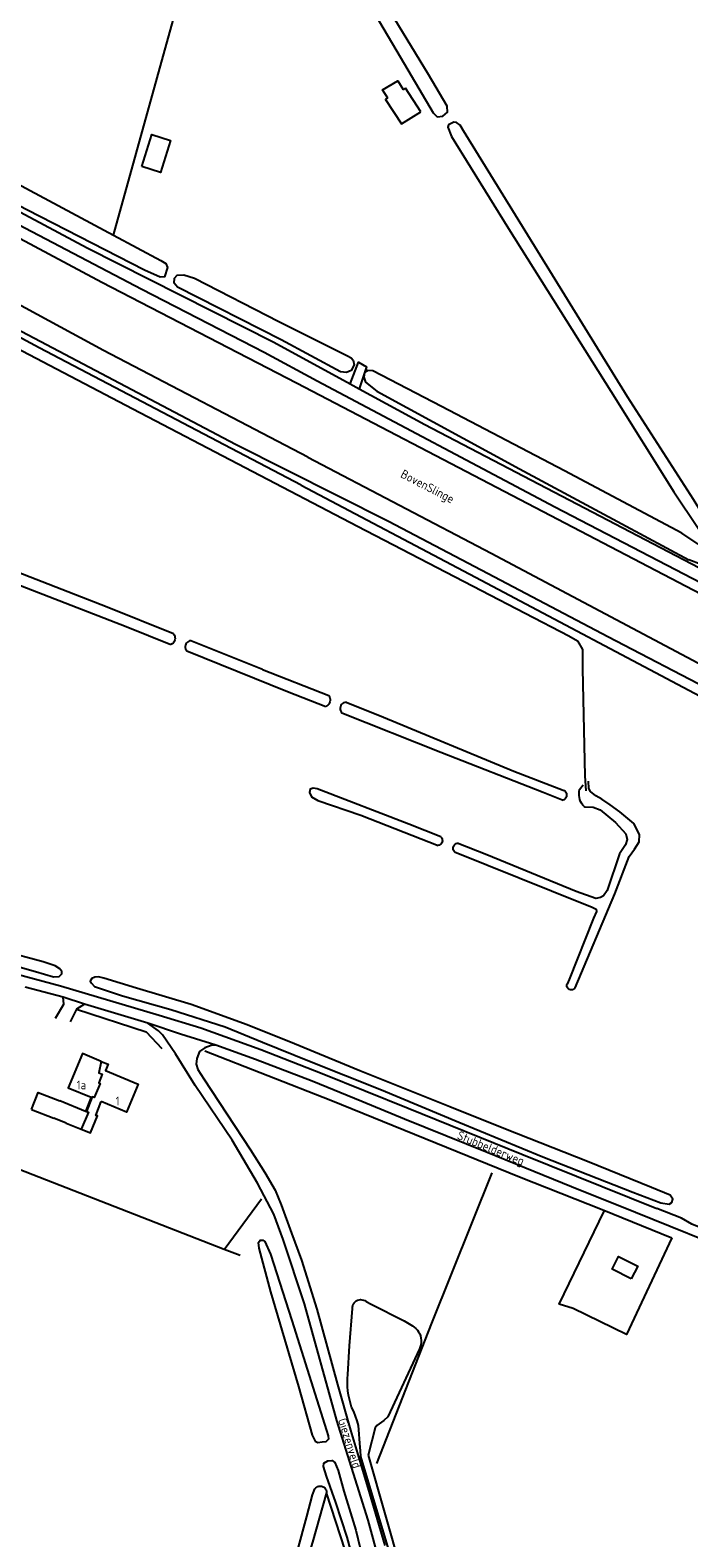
# Model space of a CAD drawing. Header units: metres. Extents: x 226218 to 240385, y 439369 to 449677.
# Tile 58 of 256: x 228147 to 228335, y 441308 to 441738. Entities that reach past the tile are written whole.
import ezdxf

# ---------------------------------------------------------------- set-up
doc = ezdxf.new("R2010")
doc.units = ezdxf.units.M
doc.header["$MEASUREMENT"] = 0
for name, color, linetype in [('DAKRAND', 4, 'Continuous'), ('DAKRAND-BYG', 4, 'Continuous'), ('HEK', 253, 'Continuous'), ('HOOFDGEBOUW', 4, 'Continuous'), ('HOUTWAL', 253, 'Continuous'), ('HUISNUMMER', 253, 'Continuous'), ('INSTEEKSLOOT', 153, 'Continuous'), ('KANTSLOOT', 153, 'Continuous'), ('KANTVERH', 253, 'Continuous'), ('KANTWATER', 153, 'Continuous'), ('MIDSLTGREPPEL', 253, 'Continuous'), ('OVLIJNOBJ', 253, 'Continuous'), ('RASTER', 253, 'Continuous'), ('STRAATNAAM', 253, 'Continuous'), ('TUSSENMUUR', 253, 'Continuous'), ('WATERLNAAM', 253, 'Continuous')]:
    doc.layers.add(name, color=color, linetype=linetype)
doc.styles.get("Standard").update_dxf_attribs({"font": 'iso.shx'})

msp = doc.modelspace()

# ---------------------------------------------------------------- linework, layer by layer
at = {"layer": 'DAKRAND'}
for p, q in [((228147.15, 441430.22), (228153.55, 441427.66)), ((228157.04, 441426.26), (228153.55, 441427.66)), ((228157.04, 441426.26), (228161.32, 441424.55))]:
    msp.add_line(p, q, dxfattribs=at)
for points in [[(228147.15, 441430.22), (228149.04, 441435.06), (228155.19, 441432.68)], [(228164.16, 441433.65), (228162.59, 441429.62), (228155.19, 441432.68)], [(228161.32, 441424.55), (228163.99, 441423.48), (228166, 441428.34), (228165.51, 441428.48), (228167.05, 441432.44)]]:
    msp.add_lwpolyline(points, dxfattribs=at)
at = {"layer": 'DAKRAND-BYG'}
for p in [(228253.23, 441721.33), (228258.32, 441715.02)]:
    msp.add_line(p, (228253.96, 441721.74), dxfattribs=at)
for points in [[(228248.85, 441718.89), (228247.39, 441721.26), (228251.74, 441723.81), (228253.23, 441721.33)], [(228248.85, 441718.89), (228248.23, 441718.54), (228252.77, 441711.52), (228258.32, 441715.02)], [(228178.6, 441699.39), (228181.48, 441708.51), (228186.84, 441706.82), (228183.96, 441697.7), (228178.6, 441699.39)], [(228318.36, 441381.79), (228312.88, 441384.55), (228314.72, 441388.21), (228320.2, 441385.44), (228318.36, 441381.79)]]:
    msp.add_lwpolyline(points, dxfattribs=at)
at = {"layer": 'HEK'}
msp.add_line((228202.1, 441390.24), (228212.76, 441404.68), dxfattribs=at)
at = {"layer": 'HOOFDGEBOUW'}
for points in [[(228167.04, 441443.9), (228161.69, 441446.13), (228157.62, 441436.38), (228164.16, 441433.65)], [(228167.04, 441443.9), (228169.03, 441443.07), (228168.28, 441441.27), (228177.62, 441437.38), (228174.31, 441429.42), (228167.05, 441432.44)]]:
    msp.add_lwpolyline(points, dxfattribs=at)
at = {"layer": 'HOUTWAL'}
for points in [[(228224.11, 441608.43), (228204.19, 441618.86), (228149.35, 441647.59), (228098.5, 441674.94), (228044.83, 441703.81), (228000, 441727.85)], [(228224.11, 441608.43), (228273.93, 441582.1), (228339.67, 441547.27)], [(228245.77, 441329.14), (228261.47, 441369.18), (228278.67, 441412.13)]]:
    msp.add_lwpolyline(points, dxfattribs=at)
at = {"layer": 'INSTEEKSLOOT'}
for p, q in [((228213.06, 441555.8), (228192.6, 441563.98)), ((228191.52, 441561.12), (228220.25, 441549.54)), ((228213.06, 441555.8), (228232.06, 441548.33)), ((228220.25, 441549.54), (228231.15, 441545.23)), ((228303.6, 441521.57), (228304.61, 441522.85)), ((228254.26, 441287.33), (228241.15, 441331.11)), ((228243.23, 441331.45), (228255.65, 441287.99))]:
    msp.add_line(p, q, dxfattribs=at)
for points in [[(228161.22, 441880.62), (228165.25, 441873.97), (228188.1, 441837.93), (228206.23, 441808.12), (228220, 441785.49), (228251.4, 441732.33), (228261.86, 441714.67), (228262.93, 441713.55), (228264.56, 441713.75), (228265.94, 441714.92), (228265.78, 441716.64), (228260.49, 441725.68), (228239.86, 441759.6), (228205.31, 441817.88), (228179.67, 441858.8), (228164.42, 441881.87)], [(228270.5, 441709.59), (228269.53, 441711.13), (228268.52, 441711.95), (228267.72, 441712.03), (228266.23, 441711.3), (228265.96, 441710.57), (228267.04, 441707.96), (228283.3, 441681.68), (228312.52, 441635.23), (228330.49, 441606.49), (228337.47, 441596.15), (228340.26, 441591.4)], [(228474.23, 441525.85), (228452.14, 441534.93), (228434.84, 441542.63), (228426.82, 441546.47), (228419.49, 441549.73), (228400.01, 441560.61), (228374.08, 441574.18), (228350.02, 441586.47), (228346.79, 441588.36), (228344.4, 441590.93), (228336.17, 441604.3), (228317.33, 441633.61), (228295.89, 441668.33), (228270.5, 441709.59)], [(228237.37, 441645.29), (228238.42, 441644.77), (228238.97, 441644.06), (228239.25, 441642.72), (228238.43, 441641.15), (228237.07, 441640.59), (228235.35, 441640.78), (228218.41, 441649.93), (228188.78, 441664.88), (228187.92, 441666.05), (228187.95, 441667.46), (228188.77, 441668.37), (228190.66, 441668.48), (228193.7, 441667.53), (228217.75, 441655.15), (228237.37, 441645.29)], [(228244.56, 441641.01), (228243.17, 441641.13), (228242.21, 441640.54), (228242.01, 441639.19), (228242.46, 441637.83), (228245.74, 441635.25), (228286.46, 441613.1), (228315.72, 441597.41), (228334.76, 441587.1)], [(228337.46, 441591.6), (228332.79, 441594.74), (228299.33, 441612.52), (228264.15, 441630.86), (228244.56, 441641.01)], [(228187.65, 441565.96), (228168.71, 441573.53), (228129.78, 441588.74), (228127.88, 441588.7), (228126.95, 441587.95), (228127.07, 441587.06), (228129.93, 441585.2), (228174.19, 441568.1), (228186.96, 441562.95)], [(228353.1, 441580.27), (228345.5, 441583.2), (228338.29, 441585.73), (228334.76, 441587.1)], [(228187.65, 441565.96), (228187.87, 441565.67), (228188.02, 441565.34), (228188.11, 441564.99), (228188.13, 441564.63), (228188.09, 441564.27), (228187.97, 441563.93), (228187.8, 441563.62), (228187.56, 441563.34), (228187.28, 441563.12), (228186.96, 441562.95)], [(228192.6, 441563.98), (228192.25, 441563.92), (228191.93, 441563.78), (228191.65, 441563.59), (228191.4, 441563.34), (228191.22, 441563.05), (228191.1, 441562.72), (228191.04, 441562.38), (228191.06, 441562.04), (228191.15, 441561.7), (228191.3, 441561.39), (228191.52, 441561.12)], [(228232.06, 441548.33), (228232.24, 441548.01), (228232.36, 441547.66), (228232.42, 441547.3), (228232.41, 441546.93), (228232.34, 441546.56), (228232.21, 441546.22), (228232.01, 441545.9), (228231.77, 441545.63), (228231.48, 441545.4), (228231.15, 441545.23)], [(228236.96, 441546.41), (228236.6, 441546.35), (228236.25, 441546.22), (228235.94, 441546.03), (228235.68, 441545.77), (228235.47, 441545.47), (228235.33, 441545.13), (228235.27, 441544.77), (228235.27, 441544.4), (228235.35, 441544.04), (228235.51, 441543.71), (228235.72, 441543.41)], [(228236.96, 441546.41), (228247.64, 441542.21), (228284.81, 441526.78), (228298.94, 441521.33), (228299.17, 441521.28)], [(228235.72, 441543.41), (228264.01, 441532.21), (228293.22, 441520.73), (228298.92, 441518.44)], [(228312.36, 441517.17), (228309.96, 441518.77), (228308.26, 441519.7), (228306.69, 441520.96), (228306.26, 441521.79), (228306.12, 441523.88)], [(228264, 441508.03), (228254.83, 441511.67), (228228.69, 441521.73), (228227.54, 441521.87), (228226.7, 441521.58), (228226.5, 441520.7), (228227.11, 441519.47), (228228.9, 441518.37), (228241.12, 441514.19), (228263.27, 441505.55)], [(228299.17, 441521.28), (228299.45, 441521.06), (228299.67, 441520.79), (228299.83, 441520.48), (228299.92, 441520.14), (228299.92, 441519.78), (228299.86, 441519.44), (228299.71, 441519.12), (228299.5, 441518.84), (228299.23, 441518.61), (228298.92, 441518.44)], [(228304.89, 441516.63), (228304.51, 441517.08), (228304.19, 441517.58), (228303.92, 441518.1), (228303.71, 441518.65), (228303.56, 441519.22), (228303.48, 441519.81), (228303.45, 441520.4), (228303.49, 441520.99), (228303.6, 441521.57)], [(228304.89, 441516.63), (228305.09, 441516.58), (228307.48, 441516.47), (228309.51, 441515.69), (228313.88, 441512.14), (228316.81, 441508.84), (228317.21, 441507.27), (228316.7, 441505.76), (228315.01, 441503.16), (228311.49, 441492.74), (228310.45, 441491.16), (228309.56, 441490.65), (228308.24, 441490.45), (228302.68, 441492.39), (228277.11, 441502.83), (228268.71, 441506.16)], [(228302.35, 441464.95), (228313.65, 441491.76), (228317.77, 441502.42), (228319.25, 441504.47), (228320.6, 441506.57), (228320.7, 441508.71), (228319.1, 441511.82), (228315.06, 441515.19), (228312.36, 441517.17)], [(228264, 441508.03), (228264.2, 441507.79), (228264.34, 441507.51), (228264.42, 441507.2), (228264.44, 441506.88), (228264.38, 441506.57), (228264.26, 441506.28), (228264.08, 441506.02), (228263.85, 441505.8), (228263.57, 441505.64), (228263.27, 441505.55)], [(228267.89, 441503.74), (228267.7, 441503.99), (228267.57, 441504.28), (228267.5, 441504.58), (228267.5, 441504.9), (228267.57, 441505.2), (228267.7, 441505.49), (228267.89, 441505.73), (228268.13, 441505.94), (228268.41, 441506.08), (228268.71, 441506.16)], [(228267.89, 441503.74), (228304.8, 441488.87), (228307.06, 441488.05), (228308.33, 441487.36), (228308.41, 441486.66), (228307.54, 441484.79)], [(228307.54, 441484.79), (228300.6, 441467.26), (228300.07, 441466)], [(228133.73, 441473.63), (228148.29, 441469.53), (228153.44, 441468.08), (228155.07, 441468.19), (228155.81, 441468.92), (228155.81, 441469.61), (228155.28, 441470.37), (228153.91, 441471.23), (228150.45, 441472.35), (228139.12, 441475.36)], [(228167.78, 441467.62), (228166.27, 441468), (228165.23, 441467.95), (228164.4, 441467.57), (228163.93, 441466.79), (228164.23, 441466.2), (228165.11, 441465.29), (228173.17, 441462.59), (228186.92, 441458.69), (228202.46, 441453.76), (228213.1, 441449.35), (228226.51, 441444.02), (228247.11, 441435.78), (228269.12, 441426.55), (228293.08, 441416.63), (228318.78, 441406.53), (228326.83, 441403.49), (228329.23, 441403.15), (228329.91, 441403.63), (228330.23, 441404.56), (228329.48, 441405.68), (228324.17, 441407.91), (228305.83, 441415.3), (228282.48, 441424.58), (228266.55, 441430.98), (228240.91, 441441.19), (228222.2, 441448.95), (228208.74, 441454.37), (228192.68, 441460.13), (228177.14, 441464.83), (228167.78, 441467.62)], [(228302.35, 441464.95), (228302.16, 441464.7), (228301.92, 441464.5), (228301.64, 441464.37), (228301.33, 441464.31), (228301.02, 441464.33), (228300.72, 441464.43), (228300.46, 441464.59), (228300.24, 441464.82), (228300.09, 441465.09), (228300.01, 441465.39), (228300, 441465.7), (228300.07, 441466)], [(228231.36, 441338.51), (228231.88, 441337.05), (228231.97, 441336.1), (228231.13, 441335.35), (228230.16, 441335.17), (228228.89, 441334.99), (228228.32, 441335.29), (228227.37, 441337.16), (228223.46, 441351.09), (228215.43, 441378.14), (228212.11, 441390.56), (228211.91, 441392.22), (228212.43, 441392.83), (228213.15, 441392.85), (228213.8, 441392.48), (228215.33, 441388.87), (228221.43, 441369.91), (228231.36, 441338.51)], [(228237.48, 441354.53), (228237.93, 441362.69), (228238.76, 441373.36)], [(228238.76, 441373.36), (228238.77, 441373.79), (228238.86, 441374.21), (228239.02, 441374.6), (228239.24, 441374.96), (228239.53, 441375.27), (228239.87, 441375.53), (228240.24, 441375.73), (228240.65, 441375.85), (228241.07, 441375.91), (228241.49, 441375.88), (228241.91, 441375.78), (228242.3, 441375.61), (228242.65, 441375.38)], [(228242.65, 441375.38), (228244.11, 441374.61), (228253.57, 441369.84), (228255.88, 441368.39)], [(228255.88, 441368.39), (228256.4, 441368.05), (228256.88, 441367.64), (228257.31, 441367.18), (228257.67, 441366.66), (228257.96, 441366.1), (228258.18, 441365.52), (228258.33, 441364.91), (228258.4, 441364.28), (228258.39, 441363.65), (228258.3, 441363.03), (228258.13, 441362.42), (228257.88, 441361.84)], [(228257.88, 441361.84), (228248.91, 441342.48), (228247.76, 441341.42), (228245.75, 441339.95), (228245.26, 441339.3), (228243.23, 441331.45)], [(228238.54, 441345.24), (228238.18, 441346.36), (228237.89, 441347.5), (228237.65, 441348.66), (228237.49, 441349.82), (228237.39, 441351), (228237.35, 441352.17), (228237.38, 441353.35), (228237.48, 441354.53)], [(228240.51, 441339.96), (228240.11, 441341.32), (228239.65, 441342.65), (228239.13, 441343.96), (228238.54, 441345.24)], [(228241.15, 441331.11), (228241.04, 441332.84), (228241.02, 441333.66), (228240.51, 441339.96)], [(228239.55, 441299.59), (228237.26, 441308.11), (228234.02, 441317.95), (228231.4, 441325.46), (228230.46, 441328.25), (228230.62, 441329.26), (228231.7, 441329.85), (228232.96, 441330.01), (228233.71, 441329.4), (228234.65, 441327.15), (228236.29, 441321.2), (228239.7, 441310.04), (228242.19, 441299.84)], [(228197.17, 441187.54), (228202.14, 441223.52), (228204.86, 441239.48), (228211.22, 441264.48), (228220.73, 441295.39), (228225.75, 441313.97), (228227.37, 441320.14), (228228.07, 441321.86)], [(228231.35, 441320.86), (228227.4, 441306.69), (228219.65, 441281.47), (228211.19, 441253.52), (228208.93, 441243.22), (228204.76, 441212.57), (228201.2, 441188.4), (228200.49, 441184.74)], [(228228.07, 441321.86), (228228.29, 441322.14), (228228.56, 441322.38), (228228.87, 441322.55), (228229.21, 441322.66), (228229.56, 441322.69), (228229.92, 441322.66), (228230.26, 441322.55), (228230.57, 441322.38), (228230.85, 441322.15), (228231.07, 441321.87), (228231.23, 441321.56), (228231.32, 441321.21), (228231.35, 441320.86)]]:
    msp.add_lwpolyline(points, dxfattribs=at)
at = {"layer": 'KANTSLOOT'}
msp.add_lwpolyline([(228184.07, 441672.57), (228185.51, 441671.69), (228186, 441670.53), (228185.07, 441667.86), (228183.89, 441667.75), (228179.39, 441669.78), (228145.85, 441687.05), (228108.38, 441706.62), (228086.91, 441718.41), (228084.09, 441720.35), (228084.64, 441722.92), (228086.61, 441724.57), (228091.5, 441722.93), (228140.2, 441696.01), (228170.54, 441679.8), (228184.07, 441672.57)], dxfattribs=at)
at = {"layer": 'KANTVERH'}
for p, q in [((228216.37, 441649.2), (228238.14, 441637.35)), ((228238.14, 441637.35), (228240.73, 441635.94)), ((228183.36, 441452.64), (228180.33, 441454.84))]:
    msp.add_line(p, q, dxfattribs=at)
for points in [[(228000, 441764.16), (228039.43, 441742.91), (228049.66, 441737.29), (228055.93, 441733.59), (228102.81, 441708.3), (228163.01, 441676.17), (228216.37, 441649.2)], [(228213.58, 441646.24), (228178.66, 441664.28), (228131.54, 441688.89), (228092.82, 441709.43), (228063.06, 441725.02), (228059.16, 441727.71), (228053.72, 441732.73), (228048.01, 441736.27), (228024.29, 441748.88), (228000, 441761.64)], [(228446.46, 441523.76), (228385.07, 441556.17), (228296.55, 441602.09), (228228.65, 441638.12), (228213.58, 441646.24)], [(228238.14, 441637.35), (228240.53, 441643.54), (228242.75, 441642.23), (228240.73, 441635.94)], [(228240.73, 441635.94), (228259.45, 441625.75), (228339.86, 441583.78), (228448.75, 441525.82)], [(228000, 441465.15), (228011.46, 441466.44), (228062.79, 441473.1), (228075.48, 441474.65), (228086.53, 441475.87), (228094.46, 441476.51), (228101.11, 441476.58), (228109.83, 441476.1), (228116.72, 441475.22), (228128.1, 441472.83), (228155.38, 441465.45), (228183.56, 441457.12), (228195.51, 441453.51), (228212.64, 441447.34), (228230.12, 441440.44), (228254.68, 441430.55), (228287.09, 441417.39), (228325.7, 441401.93)], [(228319.54, 441400.74), (228301.33, 441408.11), (228277.23, 441417.91), (228253.64, 441427.46), (228241.41, 441432.49), (228227.27, 441438.22), (228211.07, 441444.48), (228199.81, 441448.58), (228189.64, 441451.65), (228180.33, 441454.84), (228162.28, 441460.2), (228156.23, 441462.28), (228145.29, 441465.12)], [(228153.98, 441456.22), (228156.39, 441460.23), (228156.23, 441462.28)], [(228162.28, 441460.2), (228160, 441458.79), (228158.14, 441455.16)], [(228246.49, 441301.04), (228243.23, 441312.98), (228234.29, 441341.41), (228225.04, 441374.67), (228218.95, 441393.03), (228216.3, 441400.33), (228211.64, 441409.16), (228204.47, 441421.4), (228193.85, 441437.04), (228188.22, 441446.02), (228184.55, 441451.46), (228183.36, 441452.64)], [(228199.81, 441448.58), (228198.44, 441448.46), (228196.61, 441447.76), (228195.09, 441446.74), (228194.31, 441444.71), (228194.11, 441443.15), (228194.61, 441441.62), (228196.38, 441438.95), (228202.89, 441428.93), (228209.66, 441418.64), (228213.75, 441412.23), (228216.69, 441407.12), (228218.38, 441402.92), (228221.38, 441394.83), (228224.19, 441387.12), (228228.59, 441373.18), (228234.48, 441351.66), (228238.17, 441338.61), (228243.6, 441320.57), (228248.02, 441305.73)], [(228395.15, 441373.4), (228377.64, 441380.48), (228365.77, 441385.46), (228346.49, 441393.02), (228335.7, 441397.4), (228332.75, 441399.2), (228325.7, 441401.93)], [(228527.96, 441316.59), (228509.33, 441324.08), (228482.82, 441334.77), (228460.75, 441343.67), (228443.17, 441350.87), (228422.43, 441359.22), (228398.63, 441368.88), (228372.6, 441379.36), (228349.72, 441388.58), (228319.54, 441400.74)]]:
    msp.add_lwpolyline(points, dxfattribs=at)
at = {"layer": 'KANTWATER'}
for points in [[(228000, 441755.82), (228046.32, 441731.3), (228113.51, 441695.01), (228167.23, 441666.38), (228222.83, 441637.59)], [(228226.08, 441616.38), (228167.68, 441646.81), (228092.86, 441687.34), (228013.23, 441729.55), (228000, 441736.54)], [(228222.83, 441637.59), (228286.66, 441604.3), (228377.07, 441557.1), (228427.19, 441531.07)], [(228226.08, 441616.38), (228278.4, 441589.01), (228351.32, 441550.23)]]:
    msp.add_lwpolyline(points, dxfattribs=at)
at = {"layer": 'MIDSLTGREPPEL'}
for points in [[(228142.44, 441647.77), (228176.09, 441630.22), (228240.18, 441596.74)], [(228240.18, 441596.74), (228275.61, 441578.32), (228300.56, 441565.44), (228302.98, 441563.98), (228304.41, 441561.49), (228304.43, 441555.95), (228305.1, 441525.42), (228305.39, 441521.16)]]:
    msp.add_lwpolyline(points, dxfattribs=at)
at = {"layer": 'OVLIJNOBJ'}
msp.add_line((228170.54, 441679.8), (228206.23, 441808.12), dxfattribs=at)
msp.add_lwpolyline([(228532.69, 441452.39), (228512.72, 441461.29), (228478.48, 441478.49), (228440.3, 441498.37), (228407.39, 441516.39), (228374.95, 441532.67), (228342.04, 441549.33), (228311.68, 441565.1), (228279.33, 441582.15), (228249.08, 441598), (228205.36, 441620.01), (228156.65, 441645.7), (228121.52, 441664.17), (228098.5, 441674.94)], dxfattribs=at)
at = {"layer": 'RASTER'}
for p, q in [((228310.07, 441401.67), (228329.94, 441393.51)), ((228206.71, 441388.45), (228202.1, 441390.24))]:
    msp.add_line(p, q, dxfattribs=at)
for points in [[(228202.1, 441390.24), (228114.05, 441424.58), (228130.43, 441467.42)], [(228160, 441458.79), (228179.92, 441452.33), (228184.34, 441447.57)], [(228196.67, 441446.96), (228232.56, 441432.81), (228286.48, 441410.96), (228310.07, 441401.67)], [(228329.94, 441393.51), (228317.05, 441365.95), (228301.76, 441373.39), (228297.78, 441374.56), (228310.64, 441401.18)], [(228244.62, 441242.04), (228243.97, 441251.71), (228242.92, 441263.3), (228240.77, 441281.25), (228239.8, 441288.98), (228238.46, 441296.25), (228236.71, 441304.38), (228231.32, 441320.77)]]:
    msp.add_lwpolyline(points, dxfattribs=at)
at = {"layer": 'TUSSENMUUR'}
msp.add_lwpolyline([(228167.04, 441443.9), (228166.41, 441440.66), (228167.36, 441440.27), (228166.32, 441437.79), (228166.71, 441437.63), (228165.02, 441433.57), (228164.48, 441433.8), (228162.85, 441429.61), (228163.44, 441429.37), (228161.32, 441424.55)], dxfattribs=at)

# ---------------------------------------------------------------- texts
at = {"layer": 'HUISNUMMER'}
for s, p in [('1a', (228160.04, 441435.93)), ('1', (228171.14, 441431.34))]:
    msp.add_text(s, height=2.5, dxfattribs=at).set_placement(p)
at = {"layer": 'STRAATNAAM'}
for s, rotation, p in [('Stubbelderweg', 337.5918, (228268.44, 441421.86)), ('Giezenveld', 287.2207, (228234.63, 441341.58))]:
    msp.add_text(s, height=2.5, rotation=rotation, dxfattribs=at).set_placement(p)
at = {"layer": 'WATERLNAAM'}
msp.add_text('BovenSlinge', height=2.5, rotation=332.4869, dxfattribs=at).set_placement((228252.28, 441610.77))

doc.saveas('drawing.dxf')
